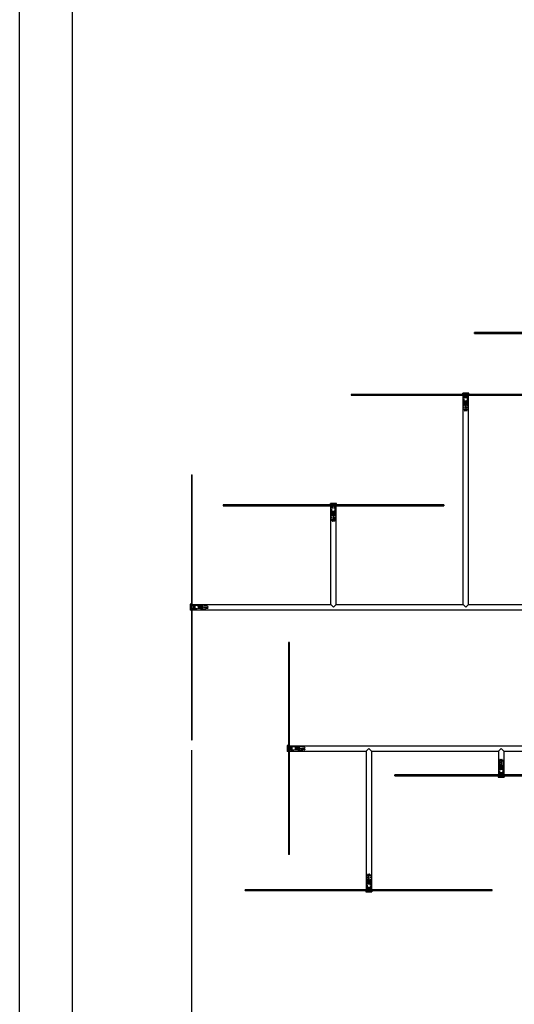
# Model space of a CAD drawing. Extents: x 203 to 5123, y -222 to 3222.
# Tile 2 of 13: x 203 to 764, y 385 to 1500. Entities that reach past the tile are written whole.
import ezdxf

# ---------------------------------------------------------------- set-up
doc = ezdxf.new("R2010")
doc.units = 0
doc.header["$LTSCALE"] = 10
doc.linetypes.add('DASHED', pattern=[0.2068, 0.1655, -0.0413])
for name, color, linetype in [('Nascosta (ISO)', 7, 'DASHED'), ('PROSPETTI', 7, 'Continuous'), ('Visibile (ISO)', 7, 'Continuous')]:
    doc.layers.add(name, color=color, linetype=linetype)
doc.styles.get("Standard").update_dxf_attribs({"font": 'TAHOMA.TTF'})
doc.dimstyles.get("Standard").update_dxf_attribs({"dimtxt": 0.18, "dimasz": 0.18, "dimexe": 0.18, "dimexo": 0.0625, "dimgap": 0.09, "dimtad": 0, "dimtih": 1, "dimtoh": 1, "dimdec": 4, "dimzin": 0, "dimdsep": 46, "dimtxsty": 'Standard', "dimcen": 0.09, "dimadec": 0, "dimazin": 0, "dimtfac": 1, "dimtdec": 4, "dimtofl": 0, "dimtmove": 0, "dimatfit": 3, "dimfxl": 0, "dimtolj": 1, "dimtzin": 0, "dimarcsym": 0})

# ---------------------------------------------------------------- blocks, each defined once
blk = doc.blocks.new('A3')
at = {"layer": 'PROSPETTI'}
for points in [[(-90.292, 286.832), (319.708, 286.832), (319.708, -0.168), (-90.292, -0.168)], [(-85.292, 281.832), (314.708, 281.832), (314.708, 4.832), (-85.292, 4.832)]]:
    blk.add_lwpolyline(points, close=True, dxfattribs=at)
blk = doc.blocks.new('*D11')
at = {"color": 0, "lineweight": -2}
for p, q in [((397.8, 672.2), (397.8, 225.1)), ((2199.8, 552.2), (2199.8, 225.1)), ((427.8, 237.1), (1244.9, 237.1)), ((2169.8, 237.1), (1352.7, 237.1))]:
    blk.add_line(p, q, dxfattribs=at)
at = {"color": 0}
for points in [[(427.8, 242.1), (427.8, 232.1), (397.8, 237.1)], [(2169.8, 242.1), (2169.8, 232.1), (2199.8, 237.1)]]:
    blk.add_solid(points, dxfattribs=at)
at = {"layer": 'DEFPOINTS', "color": 0}
for p in [(397.8, 684.2), (2199.8, 564.2), (2199.8, 237.1)]:
    blk.add_point(p, dxfattribs=at)
at = {"color": 0, "insert": (1298.8, 237.1), "char_height": 30, "attachment_point": 5}
blk.add_mtext('\\A1;1800', dxfattribs=at)

msp = doc.modelspace()

# ---------------------------------------------------------------- linework, layer by layer
at = {"layer": 'Nascosta (ISO)', "ltscale": 0.190278}
for p, q in [((719.8, 1144.2), (719.8, 1145.2)), ((706.3, 1075.2), (706.3, 1074.2)), ((711.3, 1075.2), (711.3, 1074.2)), ((706.5, 1063), (706.5, 1064)), ((708.5, 1063), (708.5, 1064)), ((709, 1064), (709, 1063)), ((711.1, 1063), (711.1, 1064)), ((556.3, 950.2), (556.3, 949.2)), ((561.3, 950.2), (561.3, 949.2)), ((556.5, 938), (556.5, 939)), ((558.5, 938), (558.5, 939)), ((559, 939), (559, 938)), ((561.1, 938), (561.1, 939)), ((397.8, 836.7), (398.8, 836.7)), ((410, 836.5), (409, 836.5)), ((397.8, 831.7), (398.8, 831.7)), ((409, 834.5), (410, 834.5)), ((410, 834), (409, 834)), ((410, 831.9), (409, 831.9)), ((508.8, 676.7), (507.8, 676.7)), ((508.8, 671.7), (507.8, 671.7)), ((520, 676.5), (519, 676.5)), ((519, 674.5), (520, 674.5)), ((520, 674), (519, 674)), ((520, 671.9), (519, 671.9)), ((746.5, 655.5), (746.5, 654.5)), ((748.5, 654.5), (748.5, 655.5)), ((749, 655.5), (749, 654.5)), ((751.1, 655.5), (751.1, 654.5)), ((746.3, 643.2), (746.3, 644.2)), ((751.3, 643.2), (751.3, 644.2)), ((508.8, 554.4), (507.8, 554.4)), ((596.5, 525.5), (596.5, 524.5)), ((598.5, 524.5), (598.5, 525.5)), ((599, 525.5), (599, 524.5)), ((601.1, 525.5), (601.1, 524.5)), ((596.3, 513.2), (596.3, 514.2)), ((601.3, 513.2), (601.3, 514.2)), ((738.6, 513.2), (738.6, 514.2))]:
    msp.add_line(p, q, dxfattribs=at)
at = {"layer": 'Nascosta (ISO)', "ltscale": 0.285466}
for p, q in [((706.7, 1071.3), (706.7, 1072.8)), ((710.8, 1071.3), (710.8, 1072.8)), ((556.7, 946.3), (556.7, 947.8)), ((560.8, 946.3), (560.8, 947.8)), ((401.7, 836.3), (400.2, 836.3)), ((401.7, 832.2), (400.2, 832.2)), ((511.7, 676.3), (510.2, 676.3)), ((511.7, 672.2), (510.2, 672.2)), ((746.7, 647.1), (746.7, 645.6)), ((750.8, 647.1), (750.8, 645.6)), ((596.7, 517.1), (596.7, 515.6)), ((600.8, 517.1), (600.8, 515.6))]:
    msp.add_line(p, q, dxfattribs=at)
at = {"layer": 'Nascosta (ISO)', "ltscale": 1.225982}
for p, q in [((710.8, 1072.8), (706.7, 1072.8)), ((710.8, 1071.3), (706.7, 1071.3)), ((560.8, 947.8), (556.7, 947.8)), ((560.8, 946.3), (556.7, 946.3)), ((400.2, 836.3), (400.2, 832.2)), ((401.7, 836.3), (401.7, 832.2)), ((510.2, 676.3), (510.2, 672.2)), ((511.7, 676.3), (511.7, 672.2)), ((746.7, 647.1), (750.8, 647.1)), ((746.7, 645.6), (750.8, 645.6)), ((596.7, 517.1), (600.8, 517.1)), ((596.7, 515.6), (600.8, 515.6))]:
    msp.add_line(p, q, dxfattribs=at)
at = {"layer": 'Nascosta (ISO)', "ltscale": 0.703673}
for p, q in [((707.2, 1067.6), (706.7, 1071.3)), ((710.4, 1067.6), (710.8, 1071.3)), ((557.2, 942.6), (556.7, 946.3)), ((560.4, 942.6), (560.8, 946.3)), ((405.4, 835.8), (401.7, 836.3)), ((405.4, 832.6), (401.7, 832.2)), ((515.4, 675.8), (511.7, 676.3)), ((515.4, 672.6), (511.7, 672.2)), ((747.2, 650.8), (746.7, 647.1)), ((750.4, 650.8), (750.8, 647.1)), ((597.2, 520.8), (596.7, 517.1)), ((600.4, 520.8), (600.8, 517.1))]:
    msp.add_line(p, q, dxfattribs=at)
at = {"layer": 'Nascosta (ISO)', "ltscale": 0.173181}
for p, q in [((707.2, 1073.3), (707.2, 1074.2)), ((710.4, 1073.3), (710.4, 1074.2)), ((557.2, 948.3), (557.2, 949.2)), ((560.4, 948.3), (560.4, 949.2)), ((399.7, 835.8), (398.8, 835.8)), ((399.7, 832.6), (398.8, 832.6)), ((509.7, 675.8), (508.8, 675.8)), ((509.7, 672.6), (508.8, 672.6)), ((747.2, 645.1), (747.2, 644.2)), ((750.4, 645.1), (750.4, 644.2)), ((597.2, 515.1), (597.2, 514.2)), ((600.4, 515.1), (600.4, 514.2))]:
    msp.add_line(p, q, dxfattribs=at)
at = {"layer": 'Nascosta (ISO)', "ltscale": 0.640013}
for p, q in [((708.5, 1064), (706.5, 1064)), ((708.5, 1063), (706.5, 1063)), ((711.1, 1064), (709, 1064)), ((711.1, 1063), (709, 1063)), ((558.5, 939), (556.5, 939)), ((558.5, 938), (556.5, 938)), ((561.1, 939), (559, 939)), ((561.1, 938), (559, 938)), ((409, 836.5), (409, 834.5)), ((410, 836.5), (410, 834.5)), ((409, 834), (409, 831.9)), ((410, 834), (410, 831.9)), ((519, 676.5), (519, 674.5)), ((519, 674), (519, 671.9)), ((520, 676.5), (520, 674.5)), ((520, 674), (520, 671.9)), ((746.5, 655.5), (748.5, 655.5)), ((746.5, 654.5), (748.5, 654.5)), ((749, 655.5), (751.1, 655.5)), ((749, 654.5), (751.1, 654.5)), ((596.5, 525.5), (598.5, 525.5)), ((596.5, 524.5), (598.5, 524.5)), ((599, 525.5), (601.1, 525.5)), ((599, 524.5), (601.1, 524.5))]:
    msp.add_line(p, q, dxfattribs=at)
at = {"layer": 'Nascosta (ISO)', "ltscale": 1.115686}
for p, q in [((707.2, 1057.2), (706.5, 1063)), ((710.3, 1057.2), (711.1, 1063)), ((557.2, 932.2), (556.5, 938)), ((560.3, 932.2), (561.1, 938)), ((415.9, 835.8), (410, 836.5)), ((415.9, 832.7), (410, 831.9)), ((525.9, 675.8), (520, 676.5)), ((525.9, 672.7), (520, 671.9)), ((747.2, 661.3), (746.5, 655.5)), ((750.3, 661.3), (751.1, 655.5)), ((597.2, 531.3), (596.5, 525.5)), ((600.3, 531.3), (601.1, 525.5))]:
    msp.add_line(p, q, dxfattribs=at)
at = {"layer": 'Nascosta (ISO)', "ltscale": 0.430581}
for p, q in [((708.5, 1067.6), (707.2, 1067.6)), ((710.4, 1067.6), (709, 1067.6)), ((558.5, 942.6), (557.2, 942.6)), ((560.4, 942.6), (559, 942.6)), ((405.4, 835.8), (405.4, 834.5)), ((405.4, 834), (405.4, 832.6)), ((515.4, 675.8), (515.4, 674.5)), ((515.4, 674), (515.4, 672.6)), ((747.2, 650.8), (748.5, 650.8)), ((749, 650.8), (750.4, 650.8)), ((597.2, 520.8), (598.5, 520.8)), ((599, 520.8), (600.4, 520.8))]:
    msp.add_line(p, q, dxfattribs=at)
at = {"layer": 'Nascosta (ISO)', "ltscale": 0.603983}
for p, q in [((707.2, 1064.5), (707.2, 1067.6)), ((708.5, 1064.5), (708.5, 1067.6)), ((709, 1067.6), (709, 1064.5)), ((710.4, 1064.5), (710.4, 1067.6)), ((557.2, 939.5), (557.2, 942.6)), ((558.5, 939.5), (558.5, 942.6)), ((559, 942.6), (559, 939.5)), ((560.4, 939.5), (560.4, 942.6)), ((408.5, 835.8), (405.4, 835.8)), ((405.4, 834.5), (408.5, 834.5)), ((408.5, 834), (405.4, 834)), ((408.5, 832.6), (405.4, 832.6)), ((518.5, 675.8), (515.4, 675.8)), ((515.4, 674.5), (518.5, 674.5)), ((518.5, 674), (515.4, 674)), ((518.5, 672.6), (515.4, 672.6)), ((747.2, 654), (747.2, 650.8)), ((748.5, 650.8), (748.5, 654)), ((749, 654), (749, 650.8)), ((750.4, 654), (750.4, 650.8)), ((597.2, 524), (597.2, 520.8)), ((598.5, 520.8), (598.5, 524)), ((599, 524), (599, 520.8)), ((600.4, 524), (600.4, 520.8))]:
    msp.add_line(p, q, dxfattribs=at)
at = {"layer": 'Nascosta (ISO)', "ltscale": 0.095476}
for p, q in [((709, 1067.7), (708.5, 1067.7)), ((559, 942.7), (558.5, 942.7)), ((405.3, 834.5), (405.3, 834)), ((515.3, 674.5), (515.3, 674)), ((748.5, 650.7), (749, 650.7)), ((598.5, 520.7), (599, 520.7))]:
    msp.add_line(p, q, dxfattribs=at)
at = {"layer": 'Nascosta (ISO)', "ltscale": 0.014657}
for p, q in [((708.5, 1067.6), (708.5, 1067.7)), ((709, 1067.7), (709, 1067.6)), ((558.5, 942.6), (558.5, 942.7)), ((559, 942.7), (559, 942.6)), ((405.3, 834.5), (405.4, 834.5)), ((405.4, 834), (405.3, 834)), ((515.3, 674.5), (515.4, 674.5)), ((515.4, 674), (515.3, 674)), ((748.5, 650.7), (748.5, 650.8)), ((749, 650.8), (749, 650.7)), ((598.5, 520.7), (598.5, 520.8)), ((599, 520.8), (599, 520.7))]:
    msp.add_line(p, q, dxfattribs=at)
at = {"layer": 'Nascosta (ISO)', "ltscale": 0.14998}
for p, q in [((708.5, 1064), (708.5, 1064.5)), ((709, 1064.5), (709, 1064)), ((558.5, 939), (558.5, 939.5)), ((559, 939.5), (559, 939)), ((408.5, 834.5), (409, 834.5)), ((409, 834), (408.5, 834)), ((518.5, 674.5), (519, 674.5)), ((519, 674), (518.5, 674)), ((748.5, 654), (748.5, 654.5)), ((749, 654.5), (749, 654)), ((598.5, 524), (598.5, 524.5)), ((599, 524.5), (599, 524))]:
    msp.add_line(p, q, dxfattribs=at)
at = {"layer": 'Nascosta (ISO)', "ltscale": 1.115846}
for p, q in [((708.5, 1057.2), (708.5, 1063)), ((709, 1063), (709, 1057.2)), ((558.5, 932.2), (558.5, 938)), ((559, 938), (559, 932.2)), ((410, 834.5), (415.9, 834.5)), ((415.9, 834), (410, 834)), ((520, 674.5), (525.9, 674.5)), ((525.9, 674), (520, 674)), ((748.5, 655.5), (748.5, 661.3)), ((749, 661.3), (749, 655.5)), ((598.5, 525.5), (598.5, 531.3)), ((599, 531.3), (599, 525.5))]:
    msp.add_line(p, q, dxfattribs=at)
at = {"layer": 'Nascosta (ISO)', "ltscale": 0.268816}
for p, q in [((708.5, 1056.7), (707.7, 1056.7)), ((709.8, 1056.7), (709, 1056.7)), ((558.5, 931.7), (557.7, 931.7)), ((559.8, 931.7), (559, 931.7)), ((416.3, 835.3), (416.3, 834.5)), ((416.3, 834), (416.3, 833.2)), ((526.3, 675.3), (526.3, 674.5)), ((526.3, 674), (526.3, 673.2)), ((747.7, 661.7), (748.5, 661.7)), ((749, 661.7), (749.8, 661.7)), ((597.7, 531.7), (598.5, 531.7)), ((599, 531.7), (599.8, 531.7))]:
    msp.add_line(p, q, dxfattribs=at)
at = {"layer": 'Nascosta (ISO)', "ltscale": 0.138751}
for p, q in [((708.5, 1056.7), (708.5, 1057.2)), ((709, 1057.2), (709, 1056.7)), ((558.5, 931.7), (558.5, 932.2)), ((559, 932.2), (559, 931.7)), ((415.9, 834.5), (416.3, 834.5)), ((416.3, 834), (415.9, 834)), ((525.9, 674.5), (526.3, 674.5)), ((526.3, 674), (525.9, 674)), ((748.5, 661.3), (748.5, 661.7)), ((749, 661.7), (749, 661.3)), ((598.5, 531.3), (598.5, 531.7)), ((599, 531.7), (599, 531.3))]:
    msp.add_line(p, q, dxfattribs=at)
at = {"layer": 'Nascosta (ISO)', "ltscale": 0.298944}
for centre, start, end in [((706.2, 1074.2), 0, 90), ((711.4, 1074.2), 90, 180), ((556.2, 949.2), 0, 90), ((561.4, 949.2), 90, 180), ((398.8, 836.8), 180, 270), ((398.8, 831.6), 90, 180), ((508.8, 676.8), 180, 270), ((508.8, 671.6), 90, 180), ((746.2, 644.2), 270, 0), ((751.4, 644.2), 180, 270), ((596.2, 514.2), 270, 0), ((601.4, 514.2), 180, 270)]:
    msp.add_arc(centre, 1, start, end, dxfattribs=at)
at = {"layer": 'Nascosta (ISO)', "ltscale": 0.139887}
for centre, start, end in [((706.7, 1073.3), 275.7392, 0), ((710.9, 1073.3), 180, 264.2608), ((556.7, 948.3), 275.7392, 0), ((560.9, 948.3), 180, 264.2608), ((399.7, 836.3), 270, 354.2608), ((399.7, 832.1), 5.7392, 90), ((509.7, 676.3), 270, 354.2608), ((509.7, 672.1), 5.7392, 90), ((746.7, 645.1), 0, 84.2608), ((750.9, 645.1), 95.7392, 180), ((596.7, 515.1), 0, 84.2608), ((600.9, 515.1), 95.7392, 180)]:
    msp.add_arc(centre, 0.5, start, end, dxfattribs=at)
at = {"layer": 'Nascosta (ISO)', "ltscale": 0.149422}
for centre, start, end in [((706.7, 1064.5), 270, 0), ((710.9, 1064.5), 180, 270), ((556.7, 939.5), 270, 0), ((560.9, 939.5), 180, 270), ((408.5, 836.3), 270, 0), ((408.5, 832.1), 0, 90), ((518.5, 676.3), 270, 0), ((518.5, 672.1), 0, 90), ((746.7, 654), 0, 90), ((750.9, 654), 90, 180), ((596.7, 524), 0, 90), ((600.9, 524), 90, 180)]:
    msp.add_arc(centre, 0.5, start, end, dxfattribs=at)
at = {"layer": 'Nascosta (ISO)', "ltscale": 0.137304}
for centre, start, end in [((707.7, 1057.2), 187.2942, 270), ((709.8, 1057.2), 270, 352.7058), ((557.7, 932.2), 187.2942, 270), ((559.8, 932.2), 270, 352.7058), ((415.8, 835.3), 0, 82.7058), ((415.8, 833.2), 277.2942, 0), ((525.8, 675.3), 0, 82.7058), ((525.8, 673.2), 277.2942, 0), ((747.7, 661.2), 90, 172.7058), ((749.8, 661.2), 7.2942, 90), ((597.7, 531.2), 90, 172.7058), ((599.8, 531.2), 7.2942, 90)]:
    msp.add_arc(centre, 0.5, start, end, dxfattribs=at)
at = {"layer": 'Visibile (ISO)'}
for p, q in [((1018.7, 1145.2), (718.7, 1145.2)), ((718.7, 1144.2), (718.7, 1145.2)), ((718.7, 1144.2), (1018.7, 1144.2)), ((578.8, 1075.2), (578.8, 1074.2)), ((838.8, 1075.2), (578.8, 1075.2)), ((578.8, 1074.2), (838.8, 1074.2)), ((712.3, 1076.7), (705.3, 1076.7)), ((705.3, 1075.2), (705.3, 1076.7)), ((705.8, 837.2), (705.8, 1074.2)), ((711.8, 837.2), (711.8, 1074.2)), ((712.3, 1075.2), (712.3, 1076.7)), ((397.8, 984.2), (398.8, 984.2)), ((397.8, 984.2), (397.8, 684.2)), ((398.8, 684.2), (398.8, 984.2)), ((433.8, 950.2), (433.8, 949.2)), ((683.8, 950.2), (433.8, 950.2)), ((433.8, 949.2), (683.8, 949.2)), ((562.3, 951.7), (555.3, 951.7)), ((555.3, 950.2), (555.3, 951.7)), ((555.8, 837.2), (555.8, 949.2)), ((561.8, 837.2), (561.8, 949.2)), ((562.3, 950.2), (562.3, 951.7)), ((683.8, 950.2), (683.8, 949.2)), ((396.3, 837.7), (396.3, 830.7)), ((397.8, 837.7), (396.3, 837.7)), ((398.8, 837.2), (555.8, 837.2)), ((555.8, 837.2), (558.8, 834.2)), ((558.8, 834.2), (561.8, 837.2)), ((561.8, 837.2), (705.8, 837.2)), ((705.8, 837.2), (708.8, 834.2)), ((708.8, 834.2), (711.8, 837.2)), ((711.8, 837.2), (846.8, 837.2)), ((397.8, 830.7), (396.3, 830.7)), ((398.8, 831.2), (846.8, 831.2)), ((507.8, 794.4), (507.8, 794.2)), ((508.8, 794.4), (507.8, 794.4)), ((508.8, 794.2), (507.8, 794.2)), ((507.8, 794.2), (507.8, 554.2)), ((508.8, 794.2), (508.8, 794.4)), ((508.8, 554.2), (508.8, 794.2)), ((397.8, 684.2), (398.8, 684.2)), ((506.3, 677.7), (506.3, 670.7)), ((507.8, 677.7), (506.3, 677.7)), ((507.8, 670.7), (506.3, 670.7)), ((508.8, 677.2), (906.8, 677.2)), ((508.8, 671.2), (595.8, 671.2)), ((598.8, 674.2), (595.8, 671.2)), ((595.8, 671.2), (595.8, 514.2)), ((601.8, 671.2), (598.8, 674.2)), ((601.8, 671.2), (601.8, 514.2)), ((601.8, 671.2), (745.8, 671.2)), ((748.8, 674.2), (745.8, 671.2)), ((745.8, 671.2), (745.8, 644.2)), ((751.8, 671.2), (748.8, 674.2)), ((751.8, 671.2), (751.8, 644.2)), ((751.8, 671.2), (906.8, 671.2)), ((628.8, 644.2), (628.4, 644.2)), ((628.4, 643.2), (628.4, 644.2)), ((628.4, 643.2), (628.8, 643.2)), ((868.8, 644.2), (628.8, 644.2)), ((628.8, 643.2), (628.8, 644.2)), ((628.8, 643.2), (868.8, 643.2)), ((745.3, 643.2), (745.3, 641.7)), ((745.3, 641.7), (752.3, 641.7)), ((752.3, 643.2), (752.3, 641.7)), ((508.8, 554.2), (507.8, 554.2)), ((458.8, 514.2), (458.6, 514.2)), ((458.6, 513.2), (458.6, 514.2)), ((458.6, 513.2), (458.8, 513.2)), ((738.8, 514.2), (458.8, 514.2)), ((458.8, 513.2), (458.8, 514.2)), ((458.8, 513.2), (738.8, 513.2)), ((595.3, 513.2), (595.3, 511.7)), ((602.3, 513.2), (602.3, 511.7)), ((738.8, 513.2), (738.8, 514.2)), ((595.3, 511.7), (602.3, 511.7))]:
    msp.add_line(p, q, dxfattribs=at)

# ---------------------------------------------------------------- block references
at = {"xscale": 12, "yscale": 12, "zscale": 12}
msp.add_blockref('A3', (1286.6, -220.4), dxfattribs=at)

# ---------------------------------------------------------------- dimensions: what is measured, and where the dimension line sits
dim = msp.add_linear_dim(base=(2199.8, 237.1), p1=(397.8, 684.2), p2=(2199.8, 564.2), text='1800', dimstyle='Standard', override={"dimscale": 12, "dimtxt": 2.5, "dimasz": 2.5, "dimexe": 1, "dimexo": 1, "dimgap": 1, "dimdec": 0, "dimzin": 8, "dimcen": 4, "dimazin": 2, "dimtdec": 0})
dim.commit()
dim.dimension.update_dxf_attribs({"geometry": '*D11', "text_midpoint": (1298.8, 237.1)})

doc.saveas('drawing.dxf')
